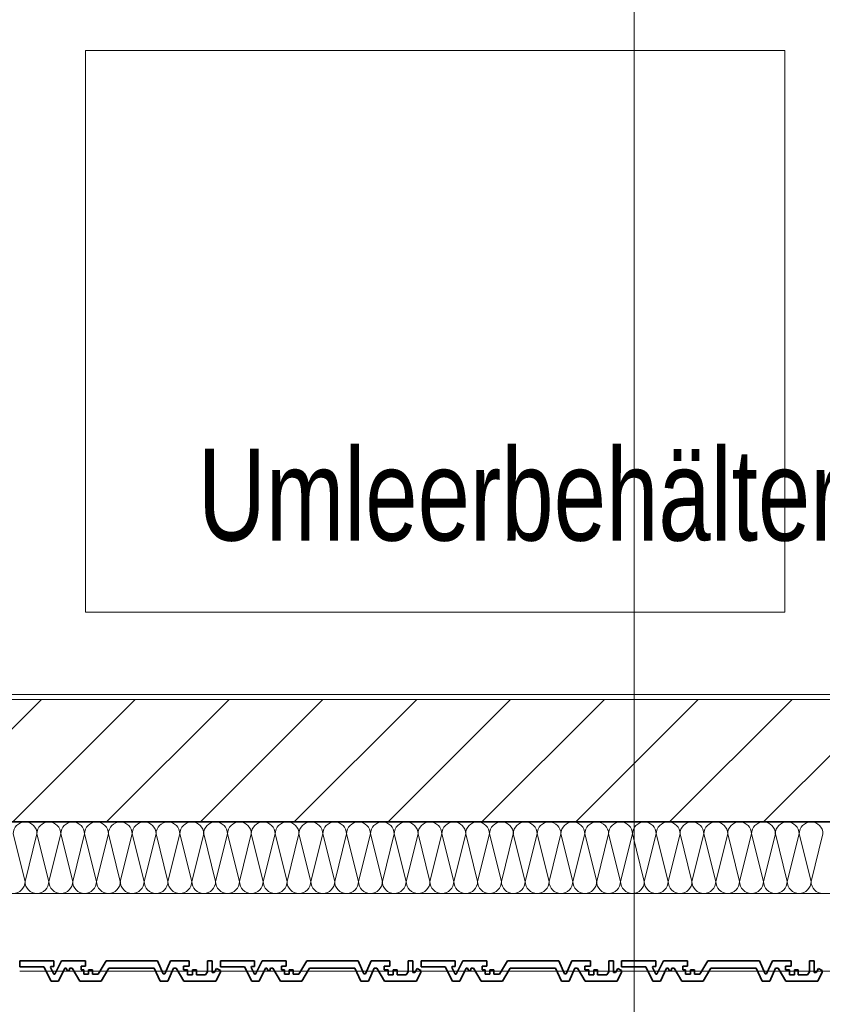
# Model space of a CAD drawing. Header units: metres. Extents: x -177922 to 5550634, y -507967 to 368279.
# Tile 82 of 125: x 3710710 to 3712282, y -59411 to -57482. Entities that reach past the tile are written whole.
import ezdxf

# ---------------------------------------------------------------- set-up
doc = ezdxf.new("R2010")
doc.units = ezdxf.units.M
doc.header["$LTSCALE"] = 0.05
doc.header["$PDSIZE"] = 0.8
for name, color, linetype in [('A_1_Bauteilschraffuren', 7, 'Continuous'), ('A_1_Fassaden', 7, 'Continuous'), ('A_1_Raumstempel_Linien_Text.1_100', 7, 'Continuous'), ('A_1_Wände_Außen', 7, 'Continuous'), ('A_2_Möblierung', 7, 'Continuous'), ('A_4_Text', 7, 'Continuous'), ('A_4_Umgrenzung_Raumlegende', 7, 'Continuous')]:
    doc.layers.add(name, color=color, linetype=linetype)
doc.styles.add('ERSTELLTER_STIL_8', font='txt')

# ---------------------------------------------------------------- blocks, each defined once
blk = doc.blocks.new('*X103', base_point=(3733493.5, -38278.9))
at = {"layer": 'A_1_Bauteilschraffuren', "color": 253, "linetype": 'Continuous', "lineweight": 13}
for p, q in [((3710720.2, -59170.6), (3710696.8, -59077.3)), ((3710720.2, -59170.6), (3710743.5, -59077.3)), ((3710766.8, -59170.6), (3710743.5, -59077.3)), ((3710766.8, -59170.6), (3710790.2, -59077.3)), ((3710813.5, -59170.6), (3710790.2, -59077.3)), ((3710813.5, -59170.6), (3710836.8, -59077.3)), ((3710860.2, -59170.6), (3710836.8, -59077.3)), ((3710860.2, -59170.6), (3710883.5, -59077.3)), ((3710906.8, -59170.6), (3710883.5, -59077.3)), ((3710906.8, -59170.6), (3710930.2, -59077.3)), ((3710953.5, -59170.6), (3710930.2, -59077.3)), ((3710953.5, -59170.6), (3710976.8, -59077.3)), ((3711000.2, -59170.6), (3710976.8, -59077.3)), ((3711000.2, -59170.6), (3711023.5, -59077.3)), ((3711046.8, -59170.6), (3711023.5, -59077.3)), ((3711046.8, -59170.6), (3711070.2, -59077.3)), ((3711093.5, -59170.6), (3711070.2, -59077.3)), ((3711093.5, -59170.6), (3711116.8, -59077.3)), ((3711140.2, -59170.6), (3711116.8, -59077.3)), ((3711140.2, -59170.6), (3711163.5, -59077.3)), ((3711186.8, -59170.6), (3711163.5, -59077.3)), ((3711186.8, -59170.6), (3711210.2, -59077.3)), ((3711233.5, -59170.6), (3711210.2, -59077.3)), ((3711233.5, -59170.6), (3711256.8, -59077.3)), ((3711280.2, -59170.6), (3711256.8, -59077.3)), ((3711280.2, -59170.6), (3711303.5, -59077.3)), ((3711326.8, -59170.6), (3711303.5, -59077.3)), ((3711326.8, -59170.6), (3711350.2, -59077.3)), ((3711373.5, -59170.6), (3711350.2, -59077.3)), ((3711373.5, -59170.6), (3711396.8, -59077.3)), ((3711420.2, -59170.6), (3711396.8, -59077.3)), ((3711420.2, -59170.6), (3711443.5, -59077.3)), ((3711466.8, -59170.6), (3711443.5, -59077.3)), ((3711466.8, -59170.6), (3711490.2, -59077.3)), ((3711513.5, -59170.6), (3711490.2, -59077.3)), ((3711513.5, -59170.6), (3711536.8, -59077.3)), ((3711560.2, -59170.6), (3711536.8, -59077.3)), ((3711560.2, -59170.6), (3711583.5, -59077.3)), ((3711606.8, -59170.6), (3711583.5, -59077.3)), ((3711606.8, -59170.6), (3711630.2, -59077.3)), ((3711653.5, -59170.6), (3711630.2, -59077.3)), ((3711653.5, -59170.6), (3711676.8, -59077.3)), ((3711700.2, -59170.6), (3711676.8, -59077.3)), ((3711700.2, -59170.6), (3711723.5, -59077.3)), ((3711746.8, -59170.6), (3711723.5, -59077.3)), ((3711746.8, -59170.6), (3711770.2, -59077.3)), ((3711793.5, -59170.6), (3711770.2, -59077.3)), ((3711793.5, -59170.6), (3711816.8, -59077.3)), ((3711840.2, -59170.6), (3711816.8, -59077.3)), ((3711840.2, -59170.6), (3711863.5, -59077.3)), ((3711886.8, -59170.6), (3711863.5, -59077.3)), ((3711886.8, -59170.6), (3711910.2, -59077.3)), ((3711933.5, -59170.6), (3711910.2, -59077.3)), ((3711933.5, -59170.6), (3711956.8, -59077.3)), ((3711980.2, -59170.6), (3711956.8, -59077.3)), ((3711980.2, -59170.6), (3712003.5, -59077.3)), ((3712026.8, -59170.6), (3712003.5, -59077.3)), ((3712026.8, -59170.6), (3712050.2, -59077.3)), ((3712073.5, -59170.6), (3712050.2, -59077.3)), ((3712073.5, -59170.6), (3712096.8, -59077.3)), ((3712120.2, -59170.6), (3712096.8, -59077.3)), ((3712120.2, -59170.6), (3712143.5, -59077.3)), ((3712166.8, -59170.6), (3712143.5, -59077.3)), ((3712166.8, -59170.6), (3712190.2, -59077.3)), ((3712213.5, -59170.6), (3712190.2, -59077.3)), ((3712213.5, -59170.6), (3712236.8, -59077.3)), ((3712260.2, -59170.6), (3712236.8, -59077.3)), ((3712260.2, -59170.6), (3712283.5, -59077.3))]:
    blk.add_line(p, q, dxfattribs=at)
for centre, start, end in [((3710720.2, -59077.3), 90, 180), ((3710720.2, -59077.3), 0, 90), ((3710766.8, -59077.3), 90, 180), ((3710766.8, -59077.3), 0, 90), ((3710813.5, -59077.3), 90, 180), ((3710813.5, -59077.3), 0, 90), ((3710860.2, -59077.3), 90, 180), ((3710860.2, -59077.3), 0, 90), ((3710906.8, -59077.3), 90, 180), ((3710906.8, -59077.3), 0, 90), ((3710953.5, -59077.3), 90, 180), ((3710953.5, -59077.3), 0, 90), ((3711000.2, -59077.3), 90, 180), ((3711000.2, -59077.3), 0, 90), ((3711046.8, -59077.3), 90, 180), ((3711046.8, -59077.3), 0, 90), ((3711093.5, -59077.3), 90, 180), ((3711093.5, -59077.3), 0, 90), ((3711140.2, -59077.3), 90, 180), ((3711140.2, -59077.3), 0, 90), ((3711186.8, -59077.3), 90, 180), ((3711186.8, -59077.3), 0, 90), ((3711233.5, -59077.3), 90, 180), ((3711233.5, -59077.3), 0, 90), ((3711280.2, -59077.3), 90, 180), ((3711280.2, -59077.3), 0, 90), ((3711326.8, -59077.3), 90, 180), ((3711326.8, -59077.3), 0, 90), ((3711373.5, -59077.3), 90, 180), ((3711373.5, -59077.3), 0, 90), ((3711420.2, -59077.3), 90, 180), ((3711420.2, -59077.3), 0, 90), ((3711466.8, -59077.3), 90, 180), ((3711466.8, -59077.3), 0, 90), ((3711513.5, -59077.3), 90, 180), ((3711513.5, -59077.3), 0, 90), ((3711560.2, -59077.3), 90, 180), ((3711560.2, -59077.3), 0, 90), ((3711606.8, -59077.3), 90, 180), ((3711606.8, -59077.3), 0, 90), ((3711653.5, -59077.3), 90, 180), ((3711653.5, -59077.3), 0, 90), ((3711700.2, -59077.3), 90, 180), ((3711700.2, -59077.3), 0, 90), ((3711746.8, -59077.3), 90, 180), ((3711746.8, -59077.3), 0, 90), ((3711793.5, -59077.3), 90, 180), ((3711793.5, -59077.3), 0, 90), ((3711840.2, -59077.3), 90, 180), ((3711840.2, -59077.3), 0, 90), ((3711886.8, -59077.3), 90, 180), ((3711886.8, -59077.3), 0, 90), ((3711933.5, -59077.3), 90, 180), ((3711933.5, -59077.3), 0, 90), ((3711980.2, -59077.3), 90, 180), ((3711980.2, -59077.3), 0, 90), ((3712026.8, -59077.3), 90, 180), ((3712026.8, -59077.3), 0, 90), ((3712073.5, -59077.3), 90, 180), ((3712073.5, -59077.3), 0, 90), ((3712120.2, -59077.3), 90, 180), ((3712120.2, -59077.3), 0, 90), ((3712166.8, -59077.3), 90, 180), ((3712166.8, -59077.3), 0, 90), ((3712213.5, -59077.3), 90, 180), ((3712213.5, -59077.3), 0, 90), ((3712260.2, -59077.3), 90, 180), ((3712260.2, -59077.3), 0, 90), ((3710696.8, -59170.6), 270, 0), ((3710743.5, -59170.6), 180, 270), ((3710743.5, -59170.6), 270, 0), ((3710790.2, -59170.6), 180, 270), ((3710790.2, -59170.6), 270, 0), ((3710836.8, -59170.6), 180, 270), ((3710836.8, -59170.6), 270, 0), ((3710883.5, -59170.6), 180, 270), ((3710883.5, -59170.6), 270, 0), ((3710930.2, -59170.6), 180, 270), ((3710930.2, -59170.6), 270, 0), ((3710976.8, -59170.6), 180, 270), ((3710976.8, -59170.6), 270, 0), ((3711023.5, -59170.6), 180, 270), ((3711023.5, -59170.6), 270, 0), ((3711070.2, -59170.6), 180, 270), ((3711070.2, -59170.6), 270, 0), ((3711116.8, -59170.6), 180, 270), ((3711116.8, -59170.6), 270, 0), ((3711163.5, -59170.6), 180, 270), ((3711163.5, -59170.6), 270, 0), ((3711210.2, -59170.6), 180, 270), ((3711210.2, -59170.6), 270, 0), ((3711256.8, -59170.6), 180, 270), ((3711256.8, -59170.6), 270, 0), ((3711303.5, -59170.6), 180, 270), ((3711303.5, -59170.6), 270, 0), ((3711350.2, -59170.6), 180, 270), ((3711350.2, -59170.6), 270, 0), ((3711396.8, -59170.6), 180, 270), ((3711396.8, -59170.6), 270, 0), ((3711443.5, -59170.6), 180, 270), ((3711443.5, -59170.6), 270, 0), ((3711490.2, -59170.6), 180, 270), ((3711490.2, -59170.6), 270, 0), ((3711536.8, -59170.6), 180, 270), ((3711536.8, -59170.6), 270, 0), ((3711583.5, -59170.6), 180, 270), ((3711583.5, -59170.6), 270, 0), ((3711630.2, -59170.6), 180, 270), ((3711630.2, -59170.6), 270, 0), ((3711676.8, -59170.6), 180, 270), ((3711676.8, -59170.6), 270, 0), ((3711723.5, -59170.6), 180, 270), ((3711723.5, -59170.6), 270, 0), ((3711770.2, -59170.6), 180, 270), ((3711770.2, -59170.6), 270, 0), ((3711816.8, -59170.6), 180, 270), ((3711816.8, -59170.6), 270, 0), ((3711863.5, -59170.6), 180, 270), ((3711863.5, -59170.6), 270, 0), ((3711910.2, -59170.6), 180, 270), ((3711910.2, -59170.6), 270, 0), ((3711956.8, -59170.6), 180, 270), ((3711956.8, -59170.6), 270, 0), ((3712003.5, -59170.6), 180, 270), ((3712003.5, -59170.6), 270, 0), ((3712050.2, -59170.6), 180, 270), ((3712050.2, -59170.6), 270, 0), ((3712096.8, -59170.6), 180, 270), ((3712096.8, -59170.6), 270, 0), ((3712143.5, -59170.6), 180, 270), ((3712143.5, -59170.6), 270, 0), ((3712190.2, -59170.6), 180, 270), ((3712190.2, -59170.6), 270, 0), ((3712236.8, -59170.6), 180, 270), ((3712236.8, -59170.6), 270, 0), ((3712283.5, -59170.6), 180, 270)]:
    blk.add_arc(centre, 23.3, start, end, dxfattribs=at)

msp = doc.modelspace()

# ---------------------------------------------------------------- hatches: boundary and pattern name
at = {"layer": 'A_1_Bauteilschraffuren', "linetype": 'Continuous', "lineweight": 13}
h = msp.add_hatch(dxfattribs=at)
h.set_pattern_fill('Verputz_0006', color=251, style=0, pattern_type=2)
h.set_pattern_definition([(0, (3733493.5, -38278.93), (0, 173.2051), [0, -100]), (0, (3733543.5, -38192.32), (0, 173.2051), [0, -100])])
h.paths.add_polyline_path([(3712618.496, -58803.926), (3710328.496, -58803.926), (3710328.496, -58813.926), (3712618.496, -58813.926)])
h = msp.add_hatch(dxfattribs=at)
h.set_pattern_fill('MW_Kalksandstein_0006', color=253, style=0, pattern_type=2)
h.set_pattern_definition([(45, (3733493.5, -38278.93), (-91.9239, 91.9239), [])])
h.paths.add_polyline_path([(3712628.496, -58813.926), (3710318.496, -58813.926), (3710318.496, -59053.926), (3712628.496, -59053.926)])

# ---------------------------------------------------------------- linework, layer by layer
at = {"layer": 'A_1_Fassaden', "color": 7, "linetype": 'Continuous', "lineweight": 35}
for p, q in [((3710709.671, -59325.926), (3710709.671, -59337.591)), ((3710776.352, -59325.926), (3710709.671, -59325.926)), ((3710776.352, -59325.926), (3710776.352, -59336.831)), ((3710791.445, -59325.926), (3710778.667, -59352.03)), ((3710838.442, -59325.926), (3710791.445, -59325.926)), ((3710838.442, -59325.926), (3710838.442, -59336.126)), ((3710878.825, -59325.926), (3710863.166, -59352.243)), ((3710979.463, -59325.926), (3710878.825, -59325.926)), ((3710979.463, -59325.926), (3710990.939, -59351.236)), ((3711005.245, -59325.926), (3710993.769, -59351.236)), ((3711041.68, -59325.926), (3711005.245, -59325.926)), ((3711041.68, -59325.926), (3711041.68, -59336.551)), ((3711077.747, -59325.926), (3711077.747, -59347.704)), ((3711086.875, -59325.926), (3711077.747, -59325.926)), ((3711086.875, -59325.926), (3711086.875, -59348.617)), ((3711102.809, -59325.926), (3711102.809, -59337.591)), ((3711169.49, -59325.926), (3711102.809, -59325.926)), ((3711169.49, -59325.926), (3711169.49, -59336.831)), ((3711184.583, -59325.926), (3711171.805, -59352.03)), ((3711231.58, -59325.926), (3711184.583, -59325.926)), ((3711231.58, -59325.926), (3711231.58, -59336.126)), ((3711271.963, -59325.926), (3711256.304, -59352.243)), ((3711372.601, -59325.926), (3711271.963, -59325.926)), ((3711372.601, -59325.926), (3711384.077, -59351.236)), ((3711398.383, -59325.926), (3711386.907, -59351.236)), ((3711434.818, -59325.926), (3711398.383, -59325.926)), ((3711434.818, -59325.926), (3711434.818, -59336.551)), ((3711470.885, -59325.926), (3711470.885, -59347.704)), ((3711480.013, -59325.926), (3711470.885, -59325.926)), ((3711480.013, -59325.926), (3711480.013, -59348.617)), ((3711495.946, -59325.926), (3711495.946, -59337.591)), ((3711562.628, -59325.926), (3711495.946, -59325.926)), ((3711562.628, -59325.926), (3711562.628, -59336.831)), ((3711577.721, -59325.926), (3711564.942, -59352.03)), ((3711624.718, -59325.926), (3711577.721, -59325.926)), ((3711624.718, -59325.926), (3711624.718, -59336.126)), ((3711665.1, -59325.926), (3711649.442, -59352.243)), ((3711765.739, -59325.926), (3711665.1, -59325.926)), ((3711765.739, -59325.926), (3711777.215, -59351.236)), ((3711791.521, -59325.926), (3711780.045, -59351.236)), ((3711827.955, -59325.926), (3711791.521, -59325.926)), ((3711827.955, -59325.926), (3711827.955, -59336.551)), ((3711864.022, -59325.926), (3711864.022, -59347.704)), ((3711873.151, -59325.926), (3711864.022, -59325.926)), ((3711873.151, -59325.926), (3711873.151, -59348.617)), ((3711889.084, -59325.926), (3711889.084, -59337.591)), ((3711955.766, -59325.926), (3711889.084, -59325.926)), ((3711955.766, -59325.926), (3711955.766, -59336.831)), ((3711970.859, -59325.926), (3711958.08, -59352.03)), ((3712017.856, -59325.926), (3711970.859, -59325.926)), ((3712017.856, -59325.926), (3712017.856, -59336.126)), ((3712058.238, -59325.926), (3712042.58, -59352.243)), ((3712158.877, -59325.926), (3712058.238, -59325.926)), ((3712158.877, -59325.926), (3712170.353, -59351.236)), ((3712184.659, -59325.926), (3712173.182, -59351.236)), ((3712221.093, -59325.926), (3712184.659, -59325.926)), ((3712221.093, -59325.926), (3712221.093, -59336.551)), ((3712257.16, -59325.926), (3712257.16, -59347.704)), ((3712266.289, -59325.926), (3712257.16, -59325.926)), ((3712266.289, -59325.926), (3712266.289, -59348.617)), ((3710757.196, -59337.591), (3710709.671, -59337.591)), ((3710757.196, -59337.591), (3710771.066, -59365.926)), ((3710770.998, -59336.831), (3710770.209, -59338.758)), ((3710770.209, -59338.758), (3710776.707, -59352.03)), ((3710776.352, -59336.831), (3710770.998, -59336.831)), ((3710797.85, -59340.615), (3710785.46, -59365.926)), ((3710800.864, -59340.615), (3710797.85, -59340.615)), ((3710800.864, -59340.615), (3710802.604, -59344.757)), ((3710806.475, -59344.757), (3710802.604, -59344.757)), ((3710808.214, -59340.615), (3710806.475, -59344.757)), ((3710812.678, -59340.615), (3710808.214, -59340.615)), ((3710812.678, -59340.615), (3710827.737, -59365.926)), ((3710829.795, -59336.126), (3710829.795, -59343.47)), ((3710838.442, -59336.126), (3710829.795, -59336.126)), ((3710835.069, -59343.47), (3710829.795, -59343.47)), ((3710835.069, -59343.47), (3710835.069, -59352.243)), ((3710844.656, -59343.47), (3710844.656, -59352.243)), ((3710852.386, -59343.47), (3710844.656, -59343.47)), ((3710852.386, -59343.47), (3710852.386, -59352.243)), ((3710884.308, -59340.615), (3710869.248, -59365.926)), ((3710973.448, -59340.615), (3710884.308, -59340.615)), ((3710973.448, -59340.615), (3710984.924, -59365.926)), ((3711011.258, -59340.615), (3710999.782, -59365.926)), ((3711016.462, -59340.615), (3711011.258, -59340.615)), ((3711016.462, -59340.615), (3711031.353, -59365.926)), ((3711030.734, -59336.551), (3711030.734, -59343.419)), ((3711041.68, -59336.551), (3711030.734, -59336.551)), ((3711038.451, -59343.419), (3711030.734, -59343.419)), ((3711038.451, -59343.419), (3711038.451, -59353.061)), ((3711048.304, -59343.419), (3711048.304, -59353.061)), ((3711055.808, -59343.419), (3711048.304, -59343.419)), ((3711055.808, -59343.419), (3711055.808, -59353.061)), ((3711077.747, -59347.704), (3711073.771, -59353.061)), ((3711090.704, -59348.617), (3711086.875, -59348.617)), ((3711095.254, -59340.946), (3711090.704, -59348.617)), ((3711102.807, -59347.944), (3711094.059, -59365.926)), ((3711095.254, -59340.946), (3711102.807, -59344.884)), ((3711102.807, -59344.884), (3711102.807, -59347.944)), ((3711150.334, -59337.591), (3711102.809, -59337.591)), ((3711150.334, -59337.591), (3711164.204, -59365.926)), ((3711164.135, -59336.831), (3711163.347, -59338.758)), ((3711163.347, -59338.758), (3711169.844, -59352.03)), ((3711169.49, -59336.831), (3711164.135, -59336.831)), ((3711190.987, -59340.615), (3711178.598, -59365.926)), ((3711194.002, -59340.615), (3711190.987, -59340.615)), ((3711194.002, -59340.615), (3711195.742, -59344.757)), ((3711199.613, -59344.757), (3711195.742, -59344.757)), ((3711201.352, -59340.615), (3711199.613, -59344.757)), ((3711205.815, -59340.615), (3711201.352, -59340.615)), ((3711205.815, -59340.615), (3711220.875, -59365.926)), ((3711222.932, -59336.126), (3711222.932, -59343.47)), ((3711231.58, -59336.126), (3711222.932, -59336.126)), ((3711228.207, -59343.47), (3711222.932, -59343.47)), ((3711228.207, -59343.47), (3711228.207, -59352.243)), ((3711237.794, -59343.47), (3711237.794, -59352.243)), ((3711245.524, -59343.47), (3711237.794, -59343.47)), ((3711245.524, -59343.47), (3711245.524, -59352.243)), ((3711277.446, -59340.615), (3711262.386, -59365.926)), ((3711366.585, -59340.615), (3711277.446, -59340.615)), ((3711366.585, -59340.615), (3711378.062, -59365.926)), ((3711404.396, -59340.615), (3711392.919, -59365.926)), ((3711409.6, -59340.615), (3711404.396, -59340.615)), ((3711409.6, -59340.615), (3711424.49, -59365.926)), ((3711423.872, -59336.551), (3711423.872, -59343.419)), ((3711434.818, -59336.551), (3711423.872, -59336.551)), ((3711431.588, -59343.419), (3711423.872, -59343.419)), ((3711431.588, -59343.419), (3711431.588, -59353.061)), ((3711441.442, -59343.419), (3711441.442, -59353.061)), ((3711448.945, -59343.419), (3711441.442, -59343.419)), ((3711448.945, -59343.419), (3711448.945, -59353.061)), ((3711470.885, -59347.704), (3711466.909, -59353.061)), ((3711483.842, -59348.617), (3711480.013, -59348.617)), ((3711488.392, -59340.946), (3711483.842, -59348.617)), ((3711495.945, -59347.944), (3711487.197, -59365.926)), ((3711488.392, -59340.946), (3711495.945, -59344.884)), ((3711495.945, -59344.884), (3711495.945, -59347.944)), ((3711543.472, -59337.591), (3711495.946, -59337.591)), ((3711543.472, -59337.591), (3711557.342, -59365.926)), ((3711557.273, -59336.831), (3711556.485, -59338.758)), ((3711556.485, -59338.758), (3711562.982, -59352.03)), ((3711562.628, -59336.831), (3711557.273, -59336.831)), ((3711584.125, -59340.615), (3711571.735, -59365.926)), ((3711587.14, -59340.615), (3711584.125, -59340.615)), ((3711587.14, -59340.615), (3711588.88, -59344.757)), ((3711592.751, -59344.757), (3711588.88, -59344.757)), ((3711594.49, -59340.615), (3711592.751, -59344.757)), ((3711598.953, -59340.615), (3711594.49, -59340.615)), ((3711598.953, -59340.615), (3711614.013, -59365.926)), ((3711616.07, -59336.126), (3711616.07, -59343.47)), ((3711624.718, -59336.126), (3711616.07, -59336.126)), ((3711621.344, -59343.47), (3711616.07, -59343.47)), ((3711621.344, -59343.47), (3711621.344, -59352.243)), ((3711630.932, -59343.47), (3711630.932, -59352.243)), ((3711638.662, -59343.47), (3711630.932, -59343.47)), ((3711638.662, -59343.47), (3711638.662, -59352.243)), ((3711670.584, -59340.615), (3711655.524, -59365.926)), ((3711759.723, -59340.615), (3711670.584, -59340.615)), ((3711759.723, -59340.615), (3711771.2, -59365.926)), ((3711797.533, -59340.615), (3711786.057, -59365.926)), ((3711802.738, -59340.615), (3711797.533, -59340.615)), ((3711802.738, -59340.615), (3711817.628, -59365.926)), ((3711817.009, -59336.551), (3711817.009, -59343.419)), ((3711827.955, -59336.551), (3711817.009, -59336.551)), ((3711824.726, -59343.419), (3711817.009, -59343.419)), ((3711824.726, -59343.419), (3711824.726, -59353.061)), ((3711834.58, -59343.419), (3711834.58, -59353.061)), ((3711842.083, -59343.419), (3711834.58, -59343.419)), ((3711842.083, -59343.419), (3711842.083, -59353.061)), ((3711864.022, -59347.704), (3711860.047, -59353.061)), ((3711876.98, -59348.617), (3711873.151, -59348.617)), ((3711881.53, -59340.946), (3711876.98, -59348.617)), ((3711889.083, -59347.944), (3711880.335, -59365.926)), ((3711881.53, -59340.946), (3711889.083, -59344.884)), ((3711889.083, -59344.884), (3711889.083, -59347.944)), ((3711936.61, -59337.591), (3711889.084, -59337.591)), ((3711936.61, -59337.591), (3711950.48, -59365.926)), ((3711950.411, -59336.831), (3711949.623, -59338.758)), ((3711949.623, -59338.758), (3711956.12, -59352.03)), ((3711955.766, -59336.831), (3711950.411, -59336.831)), ((3711977.263, -59340.615), (3711964.873, -59365.926)), ((3711980.278, -59340.615), (3711977.263, -59340.615)), ((3711980.278, -59340.615), (3711982.017, -59344.757)), ((3711985.889, -59344.757), (3711982.017, -59344.757)), ((3711987.628, -59340.615), (3711985.889, -59344.757)), ((3711992.091, -59340.615), (3711987.628, -59340.615)), ((3711992.091, -59340.615), (3712007.151, -59365.926)), ((3712009.208, -59336.126), (3712009.208, -59343.47)), ((3712017.856, -59336.126), (3712009.208, -59336.126)), ((3712014.482, -59343.47), (3712009.208, -59343.47)), ((3712014.482, -59343.47), (3712014.482, -59352.243)), ((3712024.07, -59343.47), (3712024.07, -59352.243)), ((3712031.799, -59343.47), (3712024.07, -59343.47)), ((3712031.799, -59343.47), (3712031.799, -59352.243)), ((3712063.721, -59340.615), (3712048.662, -59365.926)), ((3712152.861, -59340.615), (3712063.721, -59340.615)), ((3712152.861, -59340.615), (3712164.337, -59365.926)), ((3712190.671, -59340.615), (3712179.195, -59365.926)), ((3712195.876, -59340.615), (3712190.671, -59340.615)), ((3712195.876, -59340.615), (3712210.766, -59365.926)), ((3712210.147, -59336.551), (3712210.147, -59343.419)), ((3712221.093, -59336.551), (3712210.147, -59336.551)), ((3712217.864, -59343.419), (3712210.147, -59343.419)), ((3712217.864, -59343.419), (3712217.864, -59353.061)), ((3712227.718, -59343.419), (3712227.718, -59353.061)), ((3712235.221, -59343.419), (3712227.718, -59343.419)), ((3712235.221, -59343.419), (3712235.221, -59353.061)), ((3712257.16, -59347.704), (3712253.185, -59353.061)), ((3712270.118, -59348.617), (3712266.289, -59348.617)), ((3712274.668, -59340.946), (3712270.118, -59348.617)), ((3712282.221, -59347.944), (3712273.473, -59365.926)), ((3712274.668, -59340.946), (3712282.221, -59344.884)), ((3712282.221, -59344.884), (3712282.221, -59347.944)), ((3710785.46, -59365.926), (3710771.066, -59365.926)), ((3710778.667, -59352.03), (3710776.707, -59352.03)), ((3710869.248, -59365.926), (3710827.737, -59365.926)), ((3710844.656, -59352.243), (3710835.069, -59352.243)), ((3710863.166, -59352.243), (3710852.386, -59352.243)), ((3710999.782, -59365.926), (3710984.924, -59365.926)), ((3710993.769, -59351.236), (3710990.939, -59351.236)), ((3711094.059, -59365.926), (3711031.353, -59365.926)), ((3711048.304, -59353.061), (3711038.451, -59353.061)), ((3711073.771, -59353.061), (3711055.808, -59353.061)), ((3711178.598, -59365.926), (3711164.204, -59365.926)), ((3711171.805, -59352.03), (3711169.844, -59352.03)), ((3711262.386, -59365.926), (3711220.875, -59365.926)), ((3711237.794, -59352.243), (3711228.207, -59352.243)), ((3711256.304, -59352.243), (3711245.524, -59352.243)), ((3711392.919, -59365.926), (3711378.062, -59365.926)), ((3711386.907, -59351.236), (3711384.077, -59351.236)), ((3711487.197, -59365.926), (3711424.49, -59365.926)), ((3711441.442, -59353.061), (3711431.588, -59353.061)), ((3711466.909, -59353.061), (3711448.945, -59353.061)), ((3711571.735, -59365.926), (3711557.342, -59365.926)), ((3711564.942, -59352.03), (3711562.982, -59352.03)), ((3711655.524, -59365.926), (3711614.013, -59365.926)), ((3711630.932, -59352.243), (3711621.344, -59352.243)), ((3711649.442, -59352.243), (3711638.662, -59352.243)), ((3711786.057, -59365.926), (3711771.2, -59365.926)), ((3711780.045, -59351.236), (3711777.215, -59351.236)), ((3711880.335, -59365.926), (3711817.628, -59365.926)), ((3711834.58, -59353.061), (3711824.726, -59353.061)), ((3711860.047, -59353.061), (3711842.083, -59353.061)), ((3711964.873, -59365.926), (3711950.48, -59365.926)), ((3711958.08, -59352.03), (3711956.12, -59352.03)), ((3712048.662, -59365.926), (3712007.151, -59365.926)), ((3712024.07, -59352.243), (3712014.482, -59352.243)), ((3712042.58, -59352.243), (3712031.799, -59352.243)), ((3712179.195, -59365.926), (3712164.337, -59365.926)), ((3712173.182, -59351.236), (3712170.353, -59351.236)), ((3712273.473, -59365.926), (3712210.766, -59365.926)), ((3712227.718, -59353.061), (3712217.864, -59353.061)), ((3712253.185, -59353.061), (3712235.221, -59353.061))]:
    msp.add_line(p, q, dxfattribs=at)
at = {"layer": 'A_1_Fassaden', "color": 7, "linetype": 'Continuous', "lineweight": 18}
for p, q in [((3711102.807, -59345.926), (3710709.669, -59345.926)), ((3711102.807, -59345.926), (3710709.669, -59345.926)), ((3711495.945, -59345.926), (3711102.807, -59345.926)), ((3711495.945, -59345.926), (3711102.807, -59345.926)), ((3711889.083, -59345.926), (3711495.945, -59345.926)), ((3711889.083, -59345.926), (3711495.945, -59345.926)), ((3712282.221, -59345.926), (3711889.083, -59345.926)), ((3712282.221, -59345.926), (3711889.083, -59345.926)), ((3712675.359, -59345.926), (3712282.221, -59345.926)), ((3712675.359, -59345.926), (3712282.221, -59345.926))]:
    msp.add_line(p, q, dxfattribs=at)
for p in [(3711102.807, -59345.926), (3711102.807, -59345.926), (3711495.945, -59345.926), (3711495.945, -59345.926), (3711889.083, -59345.926), (3711889.083, -59345.926), (3712282.221, -59345.926), (3712282.221, -59345.926)]:
    msp.add_point(p, dxfattribs=at)
at = {"layer": 'A_1_Raumstempel_Linien_Text.1_100', "color": 251, "linetype": 'Continuous', "lineweight": 18}
msp.add_line((3711913.45, -65402.981), (3711913.45, -57320.185), dxfattribs=at)
at = {"layer": 'A_1_Wände_Außen', "color": 7, "linetype": 'Continuous', "lineweight": 18}
msp.add_line((3712618.496, -58813.926), (3710318.496, -58813.926), dxfattribs=at)
at = {"layer": 'A_1_Wände_Außen', "color": 7, "linetype": 'Continuous', "lineweight": 35}
msp.add_line((3710318.496, -59053.926), (3712628.496, -59053.926), dxfattribs=at)
at = {"layer": 'A_1_Wände_Außen', "color": 7, "linetype": 'Continuous', "lineweight": 18, "flags": 128}
for points in [[(3712618.496, -58803.926), (3710328.496, -58803.926)], [(3708828.996, -59193.926), (3712868.496, -59193.926)]]:
    msp.add_lwpolyline(points, dxfattribs=at)
at = {"layer": 'A_2_Möblierung', "color": 9, "linetype": 'Continuous', "lineweight": 18}
msp.add_lwpolyline([(3710838.733, -57542.755), (3710838.733, -58642.755), (3712208.733, -58642.755), (3712208.733, -57542.755)], close=True, dxfattribs=at)
at = {"layer": 'A_4_Umgrenzung_Raumlegende', "color": 7, "linetype": 'Continuous', "lineweight": 13, "flags": 128}
msp.add_lwpolyline([(3712618.496, -58803.926), (3712618.496, -54053.926), (3710328.496, -54053.926), (3710328.496, -58803.926)], close=True, dxfattribs=at)

# ---------------------------------------------------------------- block references
at = {"layer": 'A_1_Wände_Außen', "color": 7, "lineweight": 25}
msp.add_blockref('*X103', (3733493.496, -38278.926), dxfattribs=at)

# ---------------------------------------------------------------- texts
at = {"layer": 'A_4_Text', "color": 7, "linetype": 'Continuous', "lineweight": 15, "insert": (3711058.861, -58536.09), "char_height": 180, "attachment_point": 7, "style": 'ERSTELLTER_STIL_8'}
msp.add_mtext('\\A1;{\\pql;\\fSwis721 LtCn BT|b0|i0|c0|p0;\\W1.000000;Umleerbehälter 1,1m³}', dxfattribs=at)

doc.saveas('drawing.dxf')
